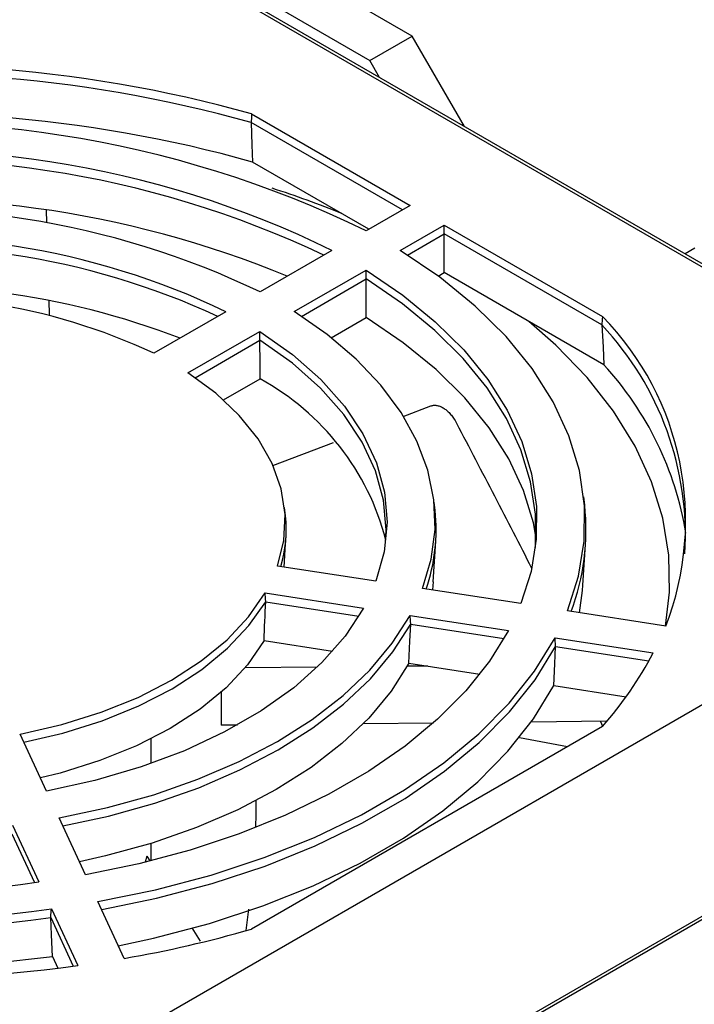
# Model space of a CAD drawing. Header units: inches. Extents: x -257 to -77, y 218 to 441.
# Tile 9 of 16: x -189 to -166, y 384 to 418. Entities that reach past the tile are written whole.
import ezdxf

# ---------------------------------------------------------------- set-up
doc = ezdxf.new("R2010")
doc.units = ezdxf.units.IN
doc.header["$MEASUREMENT"] = 0

# ---------------------------------------------------------------- blocks, each defined once
blk = doc.blocks.new('block 49')
at = {"color": 7, "lineweight": 25}
blk.add_lwpolyline([(-169.412, 401.15), (-169.442, 401.435)], dxfattribs=at)
blk = doc.blocks.new('block 51')
at = {"color": 7, "lineweight": 25}
blk.add_lwpolyline([(-169.474, 398.344), (-169.382, 399.771)], dxfattribs=at)
blk = doc.blocks.new('block 54')
at = {"color": 7, "lineweight": 25}
blk.add_lwpolyline([(-174.652, 400.963), (-174.682, 401.248)], dxfattribs=at)
blk = doc.blocks.new('block 55')
at = {"color": 7, "lineweight": 25}
blk.add_lwpolyline([(-174.72, 398.457), (-174.629, 399.884)], dxfattribs=at)
blk = doc.blocks.new('block 57')
at = {"color": 7, "lineweight": 25}
blk.add_lwpolyline([(-179.892, 400.775), (-179.922, 401.06)], dxfattribs=at)
blk = doc.blocks.new('block 58')
at = {"color": 7, "lineweight": 25}
blk.add_lwpolyline([(-179.94, 398.979), (-179.875, 399.996)], dxfattribs=at)
blk = doc.blocks.new('block 60')
at = {"color": 7, "lineweight": 25}
blk.add_lwpolyline([(-151.913, 401.878), (-192.009, 425.025)], dxfattribs=at)
blk = doc.blocks.new('block 85')
at = {"color": 7, "lineweight": 25}
blk.add_lwpolyline([(-144.129, 410.161), (-173.768, 427.271)], dxfattribs=at)
blk = doc.blocks.new('block 210')
at = {"color": 7, "lineweight": 25}
blk.add_lwpolyline([(-123.253, 410.904), (-199.53, 366.871)], dxfattribs=at)
blk = doc.blocks.new('block 242')
at = {"color": 7, "lineweight": 25}
blk.add_lwpolyline([(-123.378, 410.947), (-199.604, 366.942)], dxfattribs=at)
blk = doc.blocks.new('block 257')
at = {"color": 7, "lineweight": 25}
blk.add_lwpolyline([(-134.327, 412.03), (-201.481, 373.263)], dxfattribs=at)
blk = doc.blocks.new('block 319')
at = {"color": 7, "lineweight": 25}
blk.add_open_spline([(-208.768, 391.079), (-202.497, 388.004), (-195.437, 386.912), (-188.53, 387.949)], degree=3, dxfattribs=at)
blk = doc.blocks.new('block 320')
at = {"color": 7, "lineweight": 25}
blk.add_lwpolyline([(-189.452, 389.936), (-188.53, 387.949)], dxfattribs=at)
blk = doc.blocks.new('block 323')
at = {"color": 7, "lineweight": 25}
blk.add_lwpolyline([(-189.182, 393.12), (-187.724, 393.458), (-186.343, 393.89), (-185.058, 394.411), (-183.885, 395.014), (-182.841, 395.691), (-181.938, 396.433), (-181.189, 397.23), (-180.604, 398.072)], dxfattribs=at)
blk = doc.blocks.new('block 324')
at = {"color": 7, "lineweight": 25}
blk.add_lwpolyline([(-188.259, 391.131), (-189.182, 393.12)], dxfattribs=at)
blk = doc.blocks.new('block 325')
at = {"color": 7, "lineweight": 25}
blk.add_lwpolyline([(-177.159, 397.539), (-177.803, 396.562), (-178.621, 395.63), (-179.605, 394.752), (-180.744, 393.94), (-182.024, 393.201), (-183.432, 392.544), (-184.952, 391.976), (-186.567, 391.503), (-188.259, 391.131)], dxfattribs=at)
blk = doc.blocks.new('block 326')
at = {"color": 7, "lineweight": 25}
blk.add_lwpolyline([(-180.604, 398.072), (-177.159, 397.539)], dxfattribs=at)
blk = doc.blocks.new('block 327')
at = {"color": 7, "lineweight": 25}
blk.add_lwpolyline([(-172.083, 396.754), (-172.751, 395.677), (-173.58, 394.638), (-174.565, 393.646), (-175.698, 392.708), (-176.97, 391.831), (-178.371, 391.022), (-179.89, 390.288), (-181.515, 389.634), (-183.234, 389.065), (-185.033, 388.586), (-186.899, 388.201)], dxfattribs=at)
blk = doc.blocks.new('block 328')
at = {"color": 7, "lineweight": 25}
blk.add_lwpolyline([(-175.526, 397.286), (-172.083, 396.754)], dxfattribs=at)
blk = doc.blocks.new('block 329')
at = {"color": 7, "lineweight": 25}
blk.add_lwpolyline([(-187.821, 390.189), (-186.127, 390.55), (-184.501, 391.004), (-182.957, 391.546), (-181.51, 392.17), (-180.173, 392.871), (-178.958, 393.643), (-177.877, 394.478), (-176.939, 395.369), (-176.153, 396.308), (-175.526, 397.286)], dxfattribs=at)
blk = doc.blocks.new('block 330')
at = {"color": 7, "lineweight": 25}
blk.add_lwpolyline([(-186.899, 388.201), (-187.821, 390.189)], dxfattribs=at)
blk = doc.blocks.new('block 335')
at = {"color": 7, "lineweight": 25}
blk.add_open_spline([(-178.263, 410.068), (-184.534, 413.144), (-191.594, 414.236), (-198.501, 413.199)], degree=3, dxfattribs=at)
blk = doc.blocks.new('block 337')
at = {"color": 7, "lineweight": 25}
blk.add_open_spline([(-180.783, 408.613), (-185.999, 411.129), (-191.847, 412.033), (-197.579, 411.211)], degree=3, dxfattribs=at)
blk = doc.blocks.new('block 338')
at = {"color": 7, "lineweight": 25}
blk.add_lwpolyline([(-178.263, 410.068), (-180.783, 408.613)], dxfattribs=at)
blk = doc.blocks.new('block 351')
at = {"color": 7, "lineweight": 25}
blk.add_open_spline([(-181.979, 407.923), (-186.691, 410.183), (-191.966, 410.999), (-197.141, 410.268)], degree=3, dxfattribs=at)
blk = doc.blocks.new('block 353')
at = {"color": 7, "lineweight": 25}
blk.add_open_spline([(-184.501, 406.467), (-188.154, 408.176), (-192.219, 408.805), (-196.218, 408.28)], degree=3, dxfattribs=at)
blk = doc.blocks.new('block 354')
at = {"color": 7, "lineweight": 25}
blk.add_lwpolyline([(-181.979, 407.923), (-184.501, 406.467)], dxfattribs=at)
blk = doc.blocks.new('block 355')
at = {"color": 7, "lineweight": 25}
blk.add_lwpolyline([(-180.785, 407.234), (-179.641, 406.423), (-178.652, 405.548), (-177.828, 404.618), (-177.178, 403.642), (-176.709, 402.632), (-176.427, 401.6), (-176.335, 400.556), (-176.434, 399.513), (-176.722, 398.481)], dxfattribs=at)
blk = doc.blocks.new('block 356')
at = {"color": 7, "lineweight": 25}
blk.add_lwpolyline([(-183.307, 405.778), (-180.785, 407.234)], dxfattribs=at)
blk = doc.blocks.new('block 357')
at = {"color": 7, "lineweight": 25}
blk.add_lwpolyline([(-180.167, 399.014), (-179.945, 399.911), (-179.903, 400.818), (-180.042, 401.721), (-180.36, 402.609), (-180.854, 403.47), (-181.515, 404.292), (-182.337, 405.065), (-183.307, 405.778)], dxfattribs=at)
blk = doc.blocks.new('block 358')
at = {"color": 7, "lineweight": 25}
blk.add_lwpolyline([(-176.722, 398.481), (-180.167, 399.014)], dxfattribs=at)
blk = doc.blocks.new('block 363')
at = {"color": 7, "lineweight": 25}
blk.add_lwpolyline([(-175.089, 398.228), (-174.785, 399.256), (-174.652, 400.296), (-174.693, 401.338), (-174.906, 402.374), (-175.289, 403.393), (-175.84, 404.386), (-176.552, 405.345), (-177.42, 406.259), (-178.436, 407.121), (-179.589, 407.924)], dxfattribs=at)
blk = doc.blocks.new('block 364')
at = {"color": 7, "lineweight": 25}
blk.add_lwpolyline([(-171.646, 397.696), (-175.089, 398.228)], dxfattribs=at)
blk = doc.blocks.new('block 365')
at = {"color": 7, "lineweight": 25}
blk.add_lwpolyline([(-177.069, 409.379), (-175.787, 408.507), (-174.644, 407.573), (-173.648, 406.584), (-172.807, 405.549), (-172.127, 404.474), (-171.614, 403.37), (-171.272, 402.243), (-171.104, 401.104), (-171.11, 399.96), (-171.292, 398.821), (-171.646, 397.696)], dxfattribs=at)
blk = doc.blocks.new('block 366')
at = {"color": 7, "lineweight": 25}
blk.add_lwpolyline([(-179.589, 407.924), (-177.069, 409.379)], dxfattribs=at)
blk = doc.blocks.new('block 380')
at = {"color": 7, "lineweight": 25}
blk.add_open_spline([(-205.953, 386.298), (-199.846, 384.587), (-193.452, 384.152), (-187.17, 385.02)], degree=3, dxfattribs=at)
blk = doc.blocks.new('block 381')
at = {"color": 7, "lineweight": 25}
blk.add_lwpolyline([(-188.093, 387.007), (-187.17, 385.02)], dxfattribs=at)
blk = doc.blocks.new('block 382')
at = {"color": 7, "lineweight": 25}
blk.add_open_spline([(-209.963, 390.389), (-203.179, 387.087), (-195.557, 385.909), (-188.093, 387.007)], degree=3, dxfattribs=at)
blk = doc.blocks.new('block 385')
at = {"color": 7, "lineweight": 25}
blk.add_lwpolyline([(-168.786, 393.394), (-181.079, 386.298)], dxfattribs=at)
blk = doc.blocks.new('block 386')
at = {"color": 7, "lineweight": 25}
blk.add_open_spline([(-168.786, 393.394), (-168.095, 394.179), (-167.498, 395.044), (-167.009, 395.969)], degree=3, dxfattribs=at)
blk = doc.blocks.new('block 387')
at = {"color": 7, "lineweight": 25}
blk.add_lwpolyline([(-170.451, 396.501), (-167.009, 395.969)], dxfattribs=at)
blk = doc.blocks.new('block 388')
at = {"color": 7, "lineweight": 25}
blk.add_lwpolyline([(-186.461, 387.259), (-184.443, 387.673), (-182.496, 388.188), (-180.636, 388.801), (-178.878, 389.507), (-177.235, 390.301), (-175.72, 391.175), (-174.346, 392.124), (-173.123, 393.139), (-172.061, 394.212), (-171.168, 395.336), (-170.451, 396.501)], dxfattribs=at)
blk = doc.blocks.new('block 389')
at = {"color": 7, "lineweight": 25}
blk.add_lwpolyline([(-185.539, 385.272), (-186.461, 387.259)], dxfattribs=at)
blk = doc.blocks.new('block 390')
at = {"color": 7, "lineweight": 25}
blk.add_open_spline([(-185.539, 385.272), (-184.034, 385.532), (-182.545, 385.874), (-181.079, 386.298)], degree=3, dxfattribs=at)
blk = doc.blocks.new('block 391')
at = {"color": 7, "lineweight": 25}
blk.add_lwpolyline([(-174.335, 410.957), (-168.787, 407.754)], dxfattribs=at)
blk = doc.blocks.new('block 392')
at = {"color": 7, "lineweight": 25}
blk.add_lwpolyline([(-175.874, 410.069), (-174.335, 410.957)], dxfattribs=at)
blk = doc.blocks.new('block 393')
at = {"color": 7, "lineweight": 25}
blk.add_lwpolyline([(-170.014, 397.443), (-169.625, 398.659), (-169.425, 399.89), (-169.415, 401.127), (-169.595, 402.359), (-169.964, 403.577), (-170.518, 404.771), (-171.254, 405.933), (-172.165, 407.051), (-173.245, 408.119), (-174.484, 409.128), (-175.874, 410.069)], dxfattribs=at)
blk = doc.blocks.new('block 394')
at = {"color": 7, "lineweight": 25}
blk.add_lwpolyline([(-166.572, 396.911), (-170.014, 397.443)], dxfattribs=at)
blk = doc.blocks.new('block 395')
at = {"color": 7, "lineweight": 25}
blk.add_open_spline([(-166.572, 396.911), (-165.116, 400.646), (-165.982, 404.888), (-168.787, 407.754)], degree=3, dxfattribs=at)
blk = doc.blocks.new('block 396')
at = {"color": 7, "lineweight": 25}
blk.add_open_spline([(-181.078, 414.85), (-187.185, 416.561), (-193.579, 416.996), (-199.861, 416.128)], degree=3, dxfattribs=at)
blk = doc.blocks.new('block 398')
at = {"color": 7, "lineweight": 25}
blk.add_open_spline([(-177.068, 410.758), (-183.852, 414.06), (-191.474, 415.239), (-198.939, 414.141)], degree=3, dxfattribs=at)
blk = doc.blocks.new('block 399')
at = {"color": 7, "lineweight": 25}
blk.add_lwpolyline([(-175.529, 411.646), (-177.068, 410.758)], dxfattribs=at)
blk = doc.blocks.new('block 400')
at = {"color": 7, "lineweight": 25}
blk.add_lwpolyline([(-181.078, 414.85), (-175.529, 411.646)], dxfattribs=at)
blk = doc.blocks.new('block 458')
at = {"color": 7, "lineweight": 25}
blk.add_lwpolyline([(-188.277, 411.486), (-188.264, 411.036)], dxfattribs=at)
blk = doc.blocks.new('block 459')
at = {"color": 7, "lineweight": 25}
blk.add_lwpolyline([(-188.182, 408.324), (-188.166, 407.804)], dxfattribs=at)
blk = doc.blocks.new('block 460')
at = {"color": 7, "lineweight": 25}
blk.add_lwpolyline([(-166.579, 396.912), (-166.438, 398.1), (-166.463, 399.396), (-166.674, 400.686), (-167.069, 401.962), (-167.646, 403.215), (-168.401, 404.435), (-169.328, 405.616), (-170.421, 406.748), (-171.37, 407.58)], dxfattribs=at)
blk = doc.blocks.new('block 461')
at = {"color": 7, "lineweight": 25}
blk.add_open_spline([(-177.914, 411.358), (-178.718, 411.684), (-179.534, 411.98), (-180.361, 412.244)], degree=3, dxfattribs=at)
blk = doc.blocks.new('block 472')
at = {"color": 7, "lineweight": 25}
blk.add_lwpolyline([(-174.901, 395.511), (-175.628, 395.504)], dxfattribs=at)
blk = doc.blocks.new('block 473')
at = {"color": 7, "lineweight": 25}
blk.add_lwpolyline([(-178.782, 395.472), (-181.313, 395.447)], dxfattribs=at)
blk = doc.blocks.new('block 502')
at = {"color": 7, "lineweight": 25}
blk.add_lwpolyline([(-176.934, 416.718), (-175.449, 417.576)], dxfattribs=at)
blk = doc.blocks.new('block 503')
at = {"color": 7, "lineweight": 25}
blk.add_lwpolyline([(-191.998, 425.414), (-176.934, 416.718)], dxfattribs=at)
blk = doc.blocks.new('block 515')
at = {"color": 7, "lineweight": 25}
blk.add_lwpolyline([(-175.449, 417.576), (-186.595, 424.01)], dxfattribs=at)
blk = doc.blocks.new('block 527')
at = {"color": 7, "lineweight": 25}
blk.add_lwpolyline([(-184.748, 388.855), (-184.811, 388.643)], dxfattribs=at)
blk = doc.blocks.new('block 528')
at = {"color": 7, "lineweight": 25}
blk.add_lwpolyline([(-184.748, 388.855), (-184.642, 388.686)], dxfattribs=at)
blk = doc.blocks.new('block 529')
at = {"color": 7, "lineweight": 25}
blk.add_lwpolyline([(-183.17, 386.34), (-182.877, 385.874)], dxfattribs=at)
blk = doc.blocks.new('block 530')
at = {"color": 7, "lineweight": 25}
blk.add_lwpolyline([(-188.114, 386.7), (-188.107, 386.804), (-188.102, 386.871), (-188.097, 386.939), (-188.093, 387.007)], dxfattribs=at)
blk = doc.blocks.new('block 531')
at = {"color": 7, "lineweight": 25}
blk.add_open_spline([(-209.962, 390.079), (-203.184, 386.786), (-195.571, 385.609), (-188.114, 386.7)], degree=3, dxfattribs=at)
blk = doc.blocks.new('block 534')
at = {"color": 7, "lineweight": 25}
blk.add_lwpolyline([(-188.049, 385.334), (-188.086, 386.098), (-188.114, 386.7)], dxfattribs=at)
blk = doc.blocks.new('block 535')
at = {"color": 7, "lineweight": 25}
blk.add_lwpolyline([(-209.964, 388.724), (-208.334, 387.918), (-206.585, 387.198), (-204.732, 386.572), (-202.789, 386.044), (-200.773, 385.617), (-198.699, 385.297), (-196.584, 385.084), (-194.444, 384.981), (-192.297, 384.988), (-190.159, 385.106), (-188.049, 385.334)], dxfattribs=at)
blk = doc.blocks.new('block 643')
at = {"color": 7, "lineweight": 25}
blk.add_lwpolyline([(-188.114, 386.7), (-187.325, 384.999)], dxfattribs=at)
blk = doc.blocks.new('block 647')
at = {"color": 7, "lineweight": 25}
blk.add_lwpolyline([(-188.049, 385.334), (-187.862, 384.931)], dxfattribs=at)
blk = doc.blocks.new('block 657')
at = {"color": 7, "lineweight": 25}
blk.add_lwpolyline([(-170.43, 396.194), (-170.437, 396.299), (-170.442, 396.366), (-170.446, 396.434), (-170.451, 396.501)], dxfattribs=at)
blk = doc.blocks.new('block 658')
at = {"color": 7, "lineweight": 25}
blk.add_lwpolyline([(-186.331, 386.978), (-184.409, 387.376), (-182.465, 387.892), (-180.608, 388.505), (-178.853, 389.21), (-177.212, 390.003), (-175.699, 390.876), (-174.326, 391.823), (-173.104, 392.837), (-172.042, 393.909), (-171.148, 395.031), (-170.43, 396.194)], dxfattribs=at)
blk = doc.blocks.new('block 662')
at = {"color": 7, "lineweight": 25}
blk.add_lwpolyline([(-170.492, 394.83), (-170.457, 395.593), (-170.43, 396.194)], dxfattribs=at)
blk = doc.blocks.new('block 663')
at = {"color": 7, "lineweight": 25}
blk.add_lwpolyline([(-185.75, 385.714), (-184.511, 385.98), (-182.557, 386.495), (-180.691, 387.108), (-178.928, 387.815), (-177.28, 388.61), (-175.762, 389.486), (-174.385, 390.437), (-173.16, 391.456), (-172.098, 392.533), (-171.206, 393.661), (-170.492, 394.83)], dxfattribs=at)
blk = doc.blocks.new('block 710')
at = {"color": 7, "lineweight": 25}
blk.add_lwpolyline([(-189.474, 389.63), (-188.685, 387.929)], dxfattribs=at)
blk = doc.blocks.new('block 732')
at = {"color": 7, "lineweight": 25}
blk.add_open_spline([(-180.933, 390.83), (-180.929, 390.567), (-180.925, 390.304), (-180.939, 390.038), (-180.942, 389.982), (-180.946, 389.926), (-180.95, 389.87)], degree=3, knots=[0, 0, 0, 0, 1, 1, 1, 2, 2, 2, 2], dxfattribs=at)
blk = doc.blocks.new('block 733')
at = {"color": 7, "lineweight": 25}
blk.add_lwpolyline([(-181.186, 386.99), (-181.284, 386.249)], dxfattribs=at)
blk = doc.blocks.new('block 734')
at = {"color": 7, "lineweight": 25}
blk.add_lwpolyline([(-171.7, 393.011), (-170.008, 392.689)], dxfattribs=at)
blk = doc.blocks.new('block 737')
at = {"color": 7, "lineweight": 25}
blk.add_lwpolyline([(-175.506, 396.979), (-175.513, 397.084), (-175.517, 397.151), (-175.522, 397.219), (-175.526, 397.286)], dxfattribs=at)
blk = doc.blocks.new('block 738')
at = {"color": 7, "lineweight": 25}
blk.add_lwpolyline([(-187.691, 389.908), (-186.094, 390.254), (-184.471, 390.708), (-182.93, 391.249), (-181.486, 391.873), (-180.151, 392.573), (-178.938, 393.343), (-177.858, 394.177), (-176.92, 395.066), (-176.134, 396.003), (-175.506, 396.979)], dxfattribs=at)
blk = doc.blocks.new('block 740')
at = {"color": 7, "lineweight": 25}
blk.add_lwpolyline([(-175.567, 395.614), (-175.532, 396.378), (-175.506, 396.979)], dxfattribs=at)
blk = doc.blocks.new('block 741')
at = {"color": 7, "lineweight": 25}
blk.add_lwpolyline([(-175.567, 395.614), (-176.191, 394.632), (-176.976, 393.689), (-177.915, 392.795), (-178.998, 391.956), (-180.216, 391.181), (-181.558, 390.478), (-183.011, 389.853), (-184.561, 389.311), (-186.194, 388.858), (-187.107, 388.651)], dxfattribs=at)
blk = doc.blocks.new('block 790')
at = {"color": 7, "lineweight": 25}
blk.add_lwpolyline([(-180.584, 397.765), (-180.591, 397.869), (-180.595, 397.937), (-180.6, 398.004), (-180.604, 398.072)], dxfattribs=at)
blk = doc.blocks.new('block 791')
at = {"color": 7, "lineweight": 25}
blk.add_lwpolyline([(-189.052, 392.841), (-187.692, 393.161), (-186.315, 393.594), (-185.033, 394.114), (-183.864, 394.716), (-182.821, 395.391), (-181.919, 396.131), (-181.171, 396.926), (-180.584, 397.765)], dxfattribs=at)
blk = doc.blocks.new('block 792')
at = {"color": 7, "lineweight": 25}
blk.add_open_spline([(-180.644, 396.4), (-180.624, 396.853), (-180.604, 397.308), (-180.584, 397.765)], degree=3, dxfattribs=at)
blk = doc.blocks.new('block 793')
at = {"color": 7, "lineweight": 25}
blk.add_lwpolyline([(-180.644, 396.4), (-181.226, 395.553), (-181.975, 394.751), (-182.879, 394.005), (-183.928, 393.324), (-185.107, 392.719), (-186.4, 392.197), (-187.789, 391.764), (-188.473, 391.593)], dxfattribs=at)
blk = doc.blocks.new('block 824')
at = {"color": 7, "lineweight": 25}
blk.add_lwpolyline([(-182.146, 394.595), (-182.146, 393.438)], dxfattribs=at)
blk = doc.blocks.new('block 825')
at = {"color": 7, "lineweight": 25}
blk.add_lwpolyline([(-168.632, 393.574), (-171.286, 393.547)], dxfattribs=at)
blk = doc.blocks.new('block 826')
at = {"color": 7, "lineweight": 25}
blk.add_lwpolyline([(-174.713, 393.513), (-177.17, 393.488)], dxfattribs=at)
blk = doc.blocks.new('block 827')
at = {"color": 7, "lineweight": 25}
blk.add_lwpolyline([(-181.573, 393.444), (-182.146, 393.438)], dxfattribs=at)
blk = doc.blocks.new('block 830')
at = {"color": 7, "lineweight": 25}
blk.add_lwpolyline([(-170.43, 396.194), (-167.16, 395.688)], dxfattribs=at)
blk = doc.blocks.new('block 833')
at = {"color": 7, "lineweight": 25}
blk.add_lwpolyline([(-170.492, 394.83), (-167.957, 394.437)], dxfattribs=at)
blk = doc.blocks.new('block 837')
at = {"color": 7, "lineweight": 25}
blk.add_lwpolyline([(-175.506, 396.979), (-172.239, 396.474)], dxfattribs=at)
blk = doc.blocks.new('block 839')
at = {"color": 7, "lineweight": 25}
blk.add_lwpolyline([(-175.567, 395.614), (-173.084, 395.23)], dxfattribs=at)
blk = doc.blocks.new('block 844')
at = {"color": 7, "lineweight": 25}
blk.add_lwpolyline([(-180.584, 397.765), (-177.322, 397.26)], dxfattribs=at)
blk = doc.blocks.new('block 846')
at = {"color": 7, "lineweight": 25}
blk.add_open_spline([(-165.904, 399.443), (-165.724, 402.401), (-166.777, 405.303), (-168.812, 407.457)], degree=3, dxfattribs=at)
blk = doc.blocks.new('block 847')
at = {"color": 7, "lineweight": 25}
blk.add_lwpolyline([(-168.787, 407.754), (-168.795, 407.653), (-168.801, 407.588), (-168.806, 407.523), (-168.812, 407.457)], dxfattribs=at)
blk = doc.blocks.new('block 848')
at = {"color": 7, "lineweight": 25}
blk.add_lwpolyline([(-180.644, 396.4), (-178.245, 396.029)], dxfattribs=at)
blk = doc.blocks.new('block 849')
at = {"color": 7, "lineweight": 25}
blk.add_lwpolyline([(-168.812, 407.457), (-168.77, 406.675), (-168.736, 406.06)], dxfattribs=at)
blk = doc.blocks.new('block 850')
at = {"color": 7, "lineweight": 25}
blk.add_open_spline([(-165.866, 400.166), (-166.228, 402.368), (-167.226, 404.417), (-168.736, 406.06)], degree=3, dxfattribs=at)
blk = doc.blocks.new('block 851')
at = {"color": 7, "lineweight": 25}
blk.add_open_spline([(-169.881, 397.423), (-169.44, 398.612), (-169.279, 399.888), (-169.412, 401.15)], degree=3, dxfattribs=at)
blk = doc.blocks.new('block 852')
at = {"color": 7, "lineweight": 25}
blk.add_lwpolyline([(-169.594, 397.378), (-169.488, 398.156), (-169.474, 398.344)], dxfattribs=at)
blk = doc.blocks.new('block 854')
at = {"color": 7, "lineweight": 25}
blk.add_lwpolyline([(-171.145, 399.63), (-171.14, 399.686), (-171.135, 400.825), (-171.304, 401.96), (-171.645, 403.082), (-172.155, 404.182), (-172.831, 405.251), (-173.668, 406.283), (-174.659, 407.267), (-175.795, 408.198), (-177.07, 409.068)], dxfattribs=at)
blk = doc.blocks.new('block 855')
at = {"color": 7, "lineweight": 25}
blk.add_lwpolyline([(-177.07, 409.068), (-177.069, 409.173), (-177.069, 409.242), (-177.069, 409.31), (-177.069, 409.379)], dxfattribs=at)
blk = doc.blocks.new('block 856')
at = {"color": 7, "lineweight": 25}
blk.add_lwpolyline([(-177.067, 407.715), (-177.069, 408.473), (-177.07, 409.068)], dxfattribs=at)
blk = doc.blocks.new('block 857')
at = {"color": 7, "lineweight": 25}
blk.add_lwpolyline([(-171.119, 400.054), (-171.209, 400.523), (-171.553, 401.659), (-172.07, 402.773), (-172.757, 403.857), (-173.607, 404.901), (-174.614, 405.897), (-175.771, 406.837), (-177.067, 407.715)], dxfattribs=at)
blk = doc.blocks.new('block 858')
at = {"color": 7, "lineweight": 25}
blk.add_open_spline([(-174.962, 398.208), (-174.66, 399.093), (-174.554, 400.033), (-174.652, 400.963)], degree=3, dxfattribs=at)
blk = doc.blocks.new('block 859')
at = {"color": 7, "lineweight": 25}
blk.add_lwpolyline([(-174.72, 398.457), (-174.745, 398.175)], dxfattribs=at)
blk = doc.blocks.new('block 860')
at = {"color": 7, "lineweight": 25}
blk.add_lwpolyline([(-176.385, 399.818), (-176.366, 400.281), (-176.459, 401.318), (-176.74, 402.345), (-177.206, 403.349), (-177.851, 404.319), (-178.67, 405.245), (-179.651, 406.115), (-180.786, 406.922)], dxfattribs=at)
blk = doc.blocks.new('block 861')
at = {"color": 7, "lineweight": 25}
blk.add_lwpolyline([(-180.786, 406.922), (-180.786, 407.028), (-180.785, 407.097), (-180.785, 407.165), (-180.785, 407.234)], dxfattribs=at)
blk = doc.blocks.new('block 862')
at = {"color": 7, "lineweight": 25}
blk.add_open_spline([(-180.783, 405.57), (-180.784, 406.022), (-180.785, 406.473), (-180.786, 406.922)], degree=3, dxfattribs=at)
blk = doc.blocks.new('block 863')
at = {"color": 7, "lineweight": 25}
blk.add_open_spline([(-176.372, 399.921), (-177, 402.332), (-178.596, 404.376), (-180.783, 405.57)], degree=3, dxfattribs=at)
blk = doc.blocks.new('block 864')
at = {"color": 7, "lineweight": 25}
blk.add_lwpolyline([(-180.34, 402.538), (-178.212, 403.338)], dxfattribs=at)
blk = doc.blocks.new('block 865')
at = {"color": 7, "lineweight": 25}
blk.add_lwpolyline([(-175.769, 404.257), (-174.796, 404.623)], dxfattribs=at)
blk = doc.blocks.new('block 866')
at = {"color": 7, "lineweight": 25}
blk.add_open_spline([(-174.796, 404.623), (-174.782, 404.627), (-174.769, 404.632), (-174.755, 404.635), (-174.741, 404.639), (-174.727, 404.641), (-174.712, 404.643), (-174.698, 404.645), (-174.683, 404.646), (-174.668, 404.646), (-174.652, 404.646), (-174.637, 404.646), (-174.622, 404.644), (-174.606, 404.643), (-174.59, 404.64), (-174.574, 404.637), (-174.535, 404.629), (-174.496, 404.617), (-174.459, 404.6), (-174.417, 404.582), (-174.376, 404.56), (-174.337, 404.534), (-174.297, 404.507), (-174.26, 404.478), (-174.224, 404.446), (-174.183, 404.409), (-174.144, 404.369), (-174.108, 404.327), (-174.072, 404.285), (-174.038, 404.242), (-174.008, 404.196), (-173.97, 404.14), (-173.936, 404.08), (-173.903, 404.02)], degree=3, knots=[0, 0, 0, 0, 1, 1, 1, 2, 2, 2, 3, 3, 3, 4, 4, 4, 5, 5, 5, 6, 6, 6, 7, 7, 7, 8, 8, 8, 9, 9, 9, 10, 10, 10, 11, 11, 11, 11], dxfattribs=at)
blk = doc.blocks.new('block 867')
at = {"color": 7, "lineweight": 25}
blk.add_open_spline([(-173.903, 404.02), (-173.457, 403.168), (-173.011, 402.315), (-172.572, 401.468), (-172.134, 400.621), (-171.703, 399.78), (-171.271, 398.939)], degree=3, knots=[0, 0, 0, 0, 1, 1, 1, 2, 2, 2, 2], dxfattribs=at)
blk = doc.blocks.new('block 868')
at = {"color": 7, "lineweight": 25}
blk.add_lwpolyline([(-168.853, 393.572), (-168.791, 393.405)], dxfattribs=at)
blk = doc.blocks.new('block 892')
at = {"color": 7, "lineweight": 25}
blk.add_open_spline([(-180.051, 398.996), (-179.882, 399.573), (-179.828, 400.177), (-179.892, 400.775)], degree=3, dxfattribs=at)
blk = doc.blocks.new('block 928')
at = {"color": 7, "lineweight": 25}
blk.add_lwpolyline([(-165.55, 410.146), (-165.893, 409.948)], dxfattribs=at)
blk = doc.blocks.new('block 930')
at = {"color": 7, "lineweight": 25}
blk.add_lwpolyline([(-176.597, 416.127), (-176.934, 416.718)], dxfattribs=at)
blk = doc.blocks.new('block 987')
at = {"color": 7, "lineweight": 25}
blk.add_open_spline([(-182.263, 407.759), (-186.867, 409.883), (-191.982, 410.654), (-197.008, 409.981)], degree=3, dxfattribs=at)
blk = doc.blocks.new('block 988')
at = {"color": 7, "lineweight": 25}
blk.add_open_spline([(-183.585, 406.996), (-187.664, 408.56), (-192.056, 409.134), (-196.4, 408.672)], degree=3, dxfattribs=at)
blk = doc.blocks.new('block 1037')
at = {"color": 7, "lineweight": 25}
blk.add_lwpolyline([(-183.058, 405.611), (-180.786, 406.922)], dxfattribs=at)
blk = doc.blocks.new('block 1038')
at = {"color": 7, "lineweight": 25}
blk.add_open_spline([(-178.544, 409.906), (-184.717, 412.822), (-191.608, 413.867), (-198.368, 412.912)], degree=3, dxfattribs=at)
blk = doc.blocks.new('block 1043')
at = {"color": 7, "lineweight": 25}
blk.add_lwpolyline([(-182.065, 404.83), (-180.783, 405.57)], dxfattribs=at)
blk = doc.blocks.new('block 1044')
at = {"color": 7, "lineweight": 25}
blk.add_open_spline([(-179.831, 409.163), (-185.499, 411.507), (-191.675, 412.35), (-197.764, 411.61)], degree=3, dxfattribs=at)
blk = doc.blocks.new('block 1074')
at = {"color": 7, "lineweight": 25}
blk.add_lwpolyline([(-168.812, 407.457), (-174.335, 410.646)], dxfattribs=at)
blk = doc.blocks.new('block 1075')
at = {"color": 7, "lineweight": 25}
blk.add_lwpolyline([(-174.335, 410.646), (-174.335, 410.957)], dxfattribs=at)
blk = doc.blocks.new('block 1078')
at = {"color": 7, "lineweight": 25}
blk.add_lwpolyline([(-174.335, 409.292), (-174.335, 410.646)], dxfattribs=at)
blk = doc.blocks.new('block 1079')
at = {"color": 7, "lineweight": 25}
blk.add_lwpolyline([(-168.736, 406.06), (-174.335, 409.292)], dxfattribs=at)
blk = doc.blocks.new('block 1080')
at = {"color": 7, "lineweight": 25}
blk.add_lwpolyline([(-179.335, 407.76), (-177.07, 409.068)], dxfattribs=at)
blk = doc.blocks.new('block 1084')
at = {"color": 7, "lineweight": 25}
blk.add_lwpolyline([(-178.291, 407.009), (-177.067, 407.715)], dxfattribs=at)
blk = doc.blocks.new('block 1092')
at = {"color": 7, "lineweight": 25}
blk.add_lwpolyline([(-175.616, 409.907), (-174.335, 410.646)], dxfattribs=at)
blk = doc.blocks.new('block 1093')
at = {"color": 7, "lineweight": 25}
blk.add_lwpolyline([(-181.078, 414.85), (-181.084, 414.747), (-181.088, 414.681), (-181.092, 414.615), (-181.096, 414.549)], dxfattribs=at)
blk = doc.blocks.new('block 1094')
at = {"color": 7, "lineweight": 25}
blk.add_open_spline([(-181.096, 414.549), (-187.154, 416.246), (-193.494, 416.686), (-199.728, 415.842)], degree=3, dxfattribs=at)
blk = doc.blocks.new('block 1095')
at = {"color": 7, "lineweight": 25}
blk.add_lwpolyline([(-174.544, 409.172), (-174.335, 409.292)], dxfattribs=at)
blk = doc.blocks.new('block 1096')
at = {"color": 7, "lineweight": 25}
blk.add_lwpolyline([(-181.096, 414.549), (-181.066, 413.773), (-181.042, 413.164)], dxfattribs=at)
blk = doc.blocks.new('block 1097')
at = {"color": 7, "lineweight": 25}
blk.add_open_spline([(-181.042, 413.164), (-186.92, 414.812), (-193.066, 415.281), (-199.125, 414.543)], degree=3, dxfattribs=at)
blk = doc.blocks.new('block 1100')
at = {"color": 7, "lineweight": 25}
blk.add_lwpolyline([(-175.799, 411.491), (-181.096, 414.549)], dxfattribs=at)
blk = doc.blocks.new('block 1101')
at = {"color": 7, "lineweight": 25}
blk.add_lwpolyline([(-176.971, 410.814), (-181.042, 413.164)], dxfattribs=at)
blk = doc.blocks.new('block 1118')
at = {"color": 7, "lineweight": 25}
blk.add_lwpolyline([(-173.621, 414.409), (-175.449, 417.576)], dxfattribs=at)
blk = doc.blocks.new('block 1317')
at = {"color": 253, "lineweight": 25}
blk.add_lwpolyline([(-152.016, 401.819), (-192.183, 425.007)], dxfattribs=at)
blk = doc.blocks.new('block 1357')
at = {"color": 253, "lineweight": 25}
blk.add_lwpolyline([(-184.606, 392.959), (-184.606, 392.094)], dxfattribs=at)
blk = doc.blocks.new('block 1358')
at = {"color": 253, "lineweight": 25}
blk.add_lwpolyline([(-184.606, 389.297), (-184.606, 388.69)], dxfattribs=at)
blk = doc.blocks.new('block 1397')
at = {"color": 253, "lineweight": 25}
blk.add_lwpolyline([(-144.319, 410.063), (-174.062, 427.234)], dxfattribs=at)

msp = doc.modelspace()

# ---------------------------------------------------------------- block references
for name in ['block 1397', 'block 85', 'block 503', 'block 1317', 'block 60', 'block 515', 'block 502', 'block 1118', 'block 396', 'block 1094', 'block 930', 'block 1097', 'block 398', 'block 1093', 'block 400', 'block 335', 'block 1096', 'block 1100', 'block 1038', 'block 1101', 'block 1044', 'block 461', 'block 257', 'block 337', 'block 458', 'block 399', 'block 242', 'block 210', 'block 351', 'block 392', 'block 391', 'block 1075', 'block 987', 'block 1092', 'block 1074', 'block 1078', 'block 928', 'block 338', 'block 393', 'block 988', 'block 366', 'block 1080', 'block 855', 'block 854', 'block 856', 'block 365', 'block 1095', 'block 1079', 'block 353', 'block 459', 'block 354', 'block 363', 'block 1084', 'block 857', 'block 847', 'block 395', 'block 460', 'block 846', 'block 849', 'block 356', 'block 861', 'block 355', 'block 1037', 'block 860', 'block 862', 'block 850', 'block 357', 'block 1043', 'block 863', 'block 865', 'block 866', 'block 867', 'block 864', 'block 54', 'block 851', 'block 49', 'block 892', 'block 57', 'block 858', 'block 58', 'block 55', 'block 51', 'block 358', 'block 859', 'block 852', 'block 323', 'block 326', 'block 790', 'block 364', 'block 791', 'block 792', 'block 844', 'block 325', 'block 394', 'block 329', 'block 738', 'block 740', 'block 328', 'block 737', 'block 837', 'block 327', 'block 793', 'block 388', 'block 848', 'block 387', 'block 657', 'block 658', 'block 662', 'block 830', 'block 386', 'block 741', 'block 839', 'block 473', 'block 472', 'block 663', 'block 824', 'block 833', 'block 825', 'block 868', 'block 827', 'block 385', 'block 826', 'block 324', 'block 1357', 'block 734', 'block 319', 'block 732', 'block 382', 'block 531', 'block 330', 'block 320', 'block 710', 'block 1358', 'block 535', 'block 527', 'block 528', 'block 530', 'block 381', 'block 389', 'block 733', 'block 534', 'block 643', 'block 380', 'block 390', 'block 529', 'block 647']:
    msp.add_blockref(name, (0, 0))

doc.saveas('drawing.dxf')
